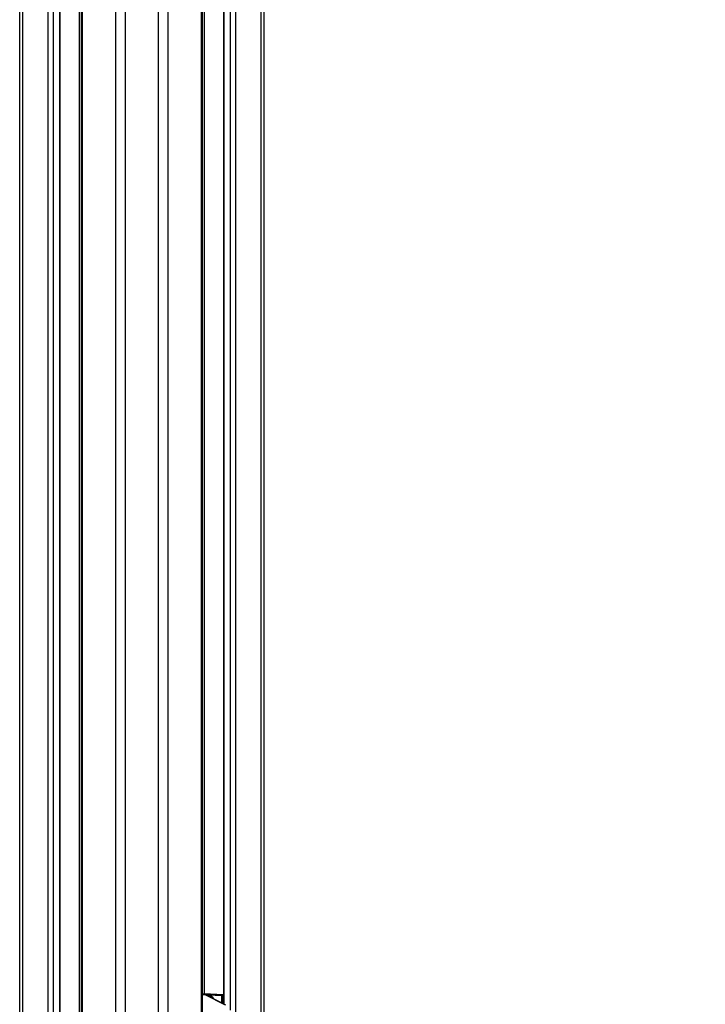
# Model space of a CAD drawing. Header units: millimetres. Extents: x 20 to 19939, y 40 to 15016.
# Tile 14 of 106: x 6633 to 7452, y 2380 to 3557. Entities that reach past the tile are written whole.
import ezdxf

# ---------------------------------------------------------------- set-up
doc = ezdxf.new("R2010")
doc.units = ezdxf.units.MM
doc.header["$LTSCALE"] = 2
doc.layers.add('COMPONENT_GEOMETRY', color=7, linetype='Continuous')
doc.styles.add('SLDTEXTSTYLE0', font='TXT', dxfattribs={"width": 0.75})
doc.dimstyles.new('SLDDIMSTYLE1', dxfattribs={"dimtxt": 100, "dimasz": 6.604, "dimexe": 0, "dimexo": 0.0625, "dimgap": 25, "dimtad": 0, "dimtih": 1, "dimtoh": 1, "dimdec": 0, "dimrnd": 1e-09, "dimzin": 12, "dimdsep": 46, "dimtxsty": 'SLDTEXTSTYLE0', "dimsah": 1, "dimcen": 0.09, "dimadec": 0, "dimazin": 3, "dimtfac": 1, "dimtdec": 0, "dimtofl": 0, "dimtmove": 0, "dimatfit": 3, "dimfxl": 1, "dimfrac": 2, "dimtolj": 1, "dimtzin": 12, "dimarcsym": 0})

# ---------------------------------------------------------------- blocks, each defined once
blk = doc.blocks.new('_D_4')
at = {"layer": 'COMPONENT_GEOMETRY', "color": 7}
for p, q in [((10095.9, 6224.4), (10095.9, 4129.8)), ((9895.9, 4109.5), (9865.4, 4109.5)), ((9865.4, 4109.5), (9865.4, 3950.7)), ((10296, 4109.5), (10326.5, 4109.5)), ((10326.5, 4109.5), (10326.5, 3950.7)), ((9865.4, 3950.7), (9895.9, 3950.7)), ((10326.5, 3950.7), (10296, 3950.7)), ((10095.9, 1706.4), (10095.9, 3801.1)), ((7098.8, 1706.4), (10102.3, 1706.4))]:
    blk.add_line(p, q, dxfattribs=at)
for points in [[(10095.9, 6224.4), (10094.9, 6217.8), (10097, 6217.8)], [(10095.9, 1706.4), (10097, 1713), (10094.9, 1713)]]:
    blk.add_solid(points, dxfattribs=at)
at = {"layer": 'COMPONENT_GEOMETRY', "color": 7, "char_height": 100, "attachment_point": 1, "style": 'SLDTEXTSTYLE0'}
for s, insert in [('7\'4.94"', (9895.9, 4079.6)), ('2259mm', (9823.2, 3930))]:
    blk.add_mtext(s, dxfattribs=dict(at, insert=insert))

msp = doc.modelspace()

# ---------------------------------------------------------------- linework, layer by layer
at = {"color": 8, "linetype": 'Continuous', "lineweight": 25}
for p, q in [((6748.24, 1803.44), (6748.24, 7551.44)), ((6759.31, 7551.44), (6759.31, 1803.44)), ((6799.26, 1803.44), (6799.26, 7551.44)), ((6810.34, 7551.44), (6810.34, 1803.44)), ((6708.14, 5411.18), (6708.14, 1803.44)), ((6850.44, 1803.44), (6850.44, 5411.18)), ((6636.74, 5397.32), (6636.74, 1803.44)), ((6667.23, 1803.44), (6667.23, 5392.97)), ((6673.4, 5392.97), (6673.4, 1803.44)), ((6681.18, 1803.44), (6681.18, 5392.97)), ((6704.86, 1803.44), (6704.86, 5402.3)), ((6853.72, 5402.3), (6853.72, 2392.42)), ((6877.4, 5392.97), (6877.4, 2380.19)), ((6885.18, 2373.25), (6885.18, 5392.97)), ((6891.35, 5392.97), (6891.35, 1804.34)), ((6921.84, 1804.22), (6921.84, 5397.33)), ((6854.86, 2391.47), (6851.82, 2391.47)), ((6853.46, 2392.07), (6875.56, 2391.27)), ((6876.97, 2391.54), (6853.5, 2392.43)), ((6853.52, 2392.43), (6853.5, 2392.43)), ((6874.85, 2390.27), (6859.06, 2390.84)), ((6874.85, 2381.5), (6874.85, 2390.27)), ((6875.56, 2391.27), (6876.97, 2391.27)), ((6876.24, 2390.27), (6876.24, 2380.78)), ((6876.97, 2390.27), (6876.24, 2390.27))]:
    msp.add_line(p, q, dxfattribs=at)
at = {"color": 7, "linetype": 'Continuous', "lineweight": 25}
for p, q in [((6706.75, 5408.11), (6706.75, 1803.44)), ((6851.82, 1803.44), (6851.82, 5408.11)), ((6633.39, 1803.44), (6633.39, 5398.46)), ((6681.61, 1803.44), (6681.61, 5392.97)), ((6876.97, 5392.97), (6876.97, 2380.41)), ((6925.18, 5398.46), (6925.18, 1803.44)), ((6851.82, 2392.44), (6853.43, 2392.44)), ((6853.43, 2392.44), (6853.43, 2392.44)), ((6876.97, 2391.54), (6853.52, 2392.43)), ((6855.93, 2391.22), (6854.43, 2391.86)), ((6878.61, 2379.26), (6854.86, 2391.47)), ((6856.98, 2390.68), (6855.93, 2391.22)), ((6857.85, 2390.94), (6856.49, 2390.94)), ((6876.24, 2390.27), (6874.85, 2390.27)), ((6879.69, 2379.01), (6860.46, 2388.9))]:
    msp.add_line(p, q, dxfattribs=at)
for centre, radius, start, end in [((6850.72, 2383.45), 9.02, 62.73981, 71.11363), ((6857.37, 2381.21), 9.74, 30.67284, 87.20183), ((6875.75, 2390.38), 0.909, 102.39089, 187.08033), ((6875.35, 2390.39), 0.903, 352.3232, 76.7975)]:
    msp.add_arc(centre, radius, start, end, dxfattribs=at)
at = {"color": 8, "linetype": 'Continuous', "lineweight": 25}
for centre, radius, start, end in [((6853.65, 2389.57), 2.42, 71.21368, 90.17435), ((6854.88, 2389.14), 2.34, 63.11911, 90.54087)]:
    msp.add_arc(centre, radius, start, end, dxfattribs=at)
at = {"color": 7, "linetype": 'Continuous', "lineweight": 25}
msp.add_ellipse((6851.33, 2392.43), major_axis=(3, -0.06), ratio=0.0185099, start_param=0.7595611, end_param=0.7934561, dxfattribs=at)
for points, knots in [([(6853.64, 2391.99), (6853.21, 2392.13), (6852.63, 2392.31), (6851.98, 2392.35), (6851.82, 2392.36)], [0, 0, 0, 0, 0.7558056, 1, 1, 1, 1]), ([(6854.41, 2391.82), (6853.8, 2392.03), (6852.96, 2392.33), (6852.06, 2392.34), (6851.82, 2392.34)], [0, 0, 0, 0, 0.7334685, 1, 1, 1, 1]), ([(6853.52, 2392.43), (6853.52, 2392.43), (6853.49, 2392.43), (6853.47, 2392.43), (6853.45, 2392.43)], [0, 0, 0, 0, 0.2500337, 1, 1, 1, 1]), ([(6860.45, 2388.88), (6860.03, 2389.09), (6859.29, 2389.47), (6858.28, 2389.89), (6857.44, 2390.36), (6857.17, 2390.54), (6856.98, 2390.67)], [0, 0, 0, 0, 0.2579641, 0.4557188, 0.6035397, 1, 1, 1, 1])]:
    msp.add_open_spline(points, degree=3, knots=knots, dxfattribs=at)

# ---------------------------------------------------------------- dimensions: what is measured, and where the dimension line sits
at = {"layer": 'COMPONENT_GEOMETRY', "color": 7}
dim = msp.add_linear_dim(base=(10095.94, 6224.41), p1=(7096.29, 1706.44), p2=(12075.31, 6224.41), angle=90, dimstyle='SLDDIMSTYLE1', dxfattribs=at)
dim.commit()
dim.dimension.update_dxf_attribs({"geometry": '_D_4', "text_midpoint": (10095.94, 3965.42), "dimtype": 160})

doc.saveas('drawing.dxf')
